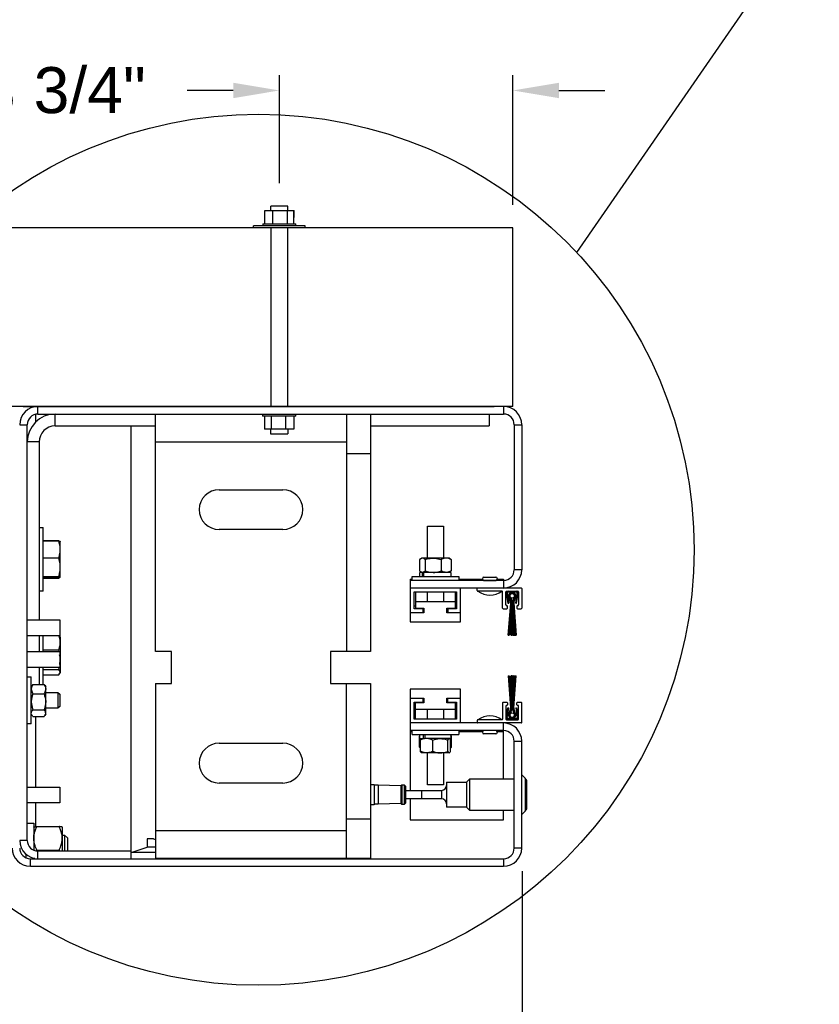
# Model space of a CAD drawing. Header units: inches. Extents: x 170 to 312, y 215 to 248.
# Tile 63 of 256: x 175.27 to 176.89, y 236.33 to 238.33. Entities that reach past the tile are written whole.
import ezdxf

# ---------------------------------------------------------------- set-up
doc = ezdxf.new("R2010")
doc.units = ezdxf.units.IN
doc.header["$LTSCALE"] = 0.25
doc.header["$MEASUREMENT"] = 0
doc.layers.add('ANNOTATIONS', color=1, linetype='Continuous')
doc.layers.add('DETAILS', color=4, linetype='Continuous')
doc.styles.add('ARIAL', font='arial.ttf', dxfattribs={"height": 0.09375})
doc.dimstyles.new('STANDARD$0', dxfattribs={"dimtxt": 0.09375, "dimasz": 0.09375, "dimexe": 0.03125, "dimexo": 0.046875, "dimgap": 0.09, "dimtad": 0, "dimtih": 1, "dimtoh": 1, "dimdec": 4, "dimzin": 0, "dimdsep": 46, "dimtxsty": 'ARIAL', "dimcen": 0.09, "dimadec": 0, "dimazin": 0, "dimtfac": 1, "dimtdec": 4, "dimtofl": 0, "dimtmove": 0, "dimatfit": 1, "dimfxl": 1, "dimtolj": 1, "dimtzin": 0, "dimarcsym": 0})

# ---------------------------------------------------------------- blocks, each defined once
blk = doc.blocks.new('*D220')
at = {"layer": 'ANNOTATIONS', "color": 0, "lineweight": -2, "transparency": 16777216}
for p, q in [((175.7947, 237.9986), (175.7947, 238.2184)), ((176.2698, 237.9542), (176.2698, 238.2184)), ((175.701, 238.1872), (175.6072, 238.1872)), ((176.3636, 238.1872), (176.4573, 238.1872))]:
    blk.add_line(p, q, dxfattribs=at)
at = {"layer": 'ANNOTATIONS', "color": 0, "transparency": 16777216}
for points in [[(175.701, 238.2028), (175.701, 238.1715), (175.7947, 238.1872)], [(176.3636, 238.2028), (176.3636, 238.1715), (176.2698, 238.1872)]]:
    blk.add_solid(points, dxfattribs=at)
at = {"layer": 'defpoints', "color": 0, "transparency": 16777216}
for p in [(176.2698, 238.1872), (175.7947, 237.9518), (176.2698, 237.9073)]:
    blk.add_point(p, dxfattribs=at)
at = {"layer": 'ANNOTATIONS', "color": 0, "transparency": 16777216, "insert": (175.3541, 238.1872), "char_height": 0.09375, "attachment_point": 5, "style": 'ARIAL'}
blk.add_mtext('\\A1;3 3/4"', dxfattribs=at)
blk = doc.blocks.new('*D218')
at = {"layer": 'ANNOTATIONS', "color": 0, "lineweight": -2, "transparency": 16777216}
for p, q in [((175.2418, 237.5438), (174.6064, 237.5438)), ((174.6376, 237.4501), (174.6376, 237.22)), ((174.6376, 236.7014), (174.6376, 236.943)), ((175.2427, 236.6077), (174.6064, 236.6077))]:
    blk.add_line(p, q, dxfattribs=at)
at = {"layer": 'ANNOTATIONS', "color": 0, "transparency": 16777216}
for points in [[(174.622, 237.4501), (174.6532, 237.4501), (174.6376, 237.5438)], [(174.622, 236.7014), (174.6532, 236.7014), (174.6376, 236.6077)]]:
    blk.add_solid(points, dxfattribs=at)
at = {"layer": 'defpoints', "color": 0, "transparency": 16777216}
for p in [(175.2887, 237.5438), (174.6376, 236.6077), (175.2896, 236.6077)]:
    blk.add_point(p, dxfattribs=at)
at = {"layer": 'ANNOTATIONS', "color": 0, "transparency": 16777216, "insert": (174.6376, 237.0815), "char_height": 0.09375, "attachment_point": 5, "style": 'ARIAL'}
blk.add_mtext('\\A1;7 7/32"', dxfattribs=at)
blk = doc.blocks.new('*D219')
at = {"layer": 'ANNOTATIONS', "color": 0, "lineweight": -2, "transparency": 16777216}
for p, q in [((176.289, 236.5979), (176.289, 236.1931)), ((175.2427, 236.5608), (175.2427, 236.1931)), ((175.3365, 236.2243), (175.6052, 236.2243)), ((176.1953, 236.2243), (175.8931, 236.2243))]:
    blk.add_line(p, q, dxfattribs=at)
at = {"layer": 'ANNOTATIONS', "color": 0, "transparency": 16777216}
for points in [[(175.3365, 236.2399), (175.3365, 236.2087), (175.2427, 236.2243)], [(176.1953, 236.2399), (176.1953, 236.2087), (176.289, 236.2243)]]:
    blk.add_solid(points, dxfattribs=at)
at = {"layer": 'defpoints', "color": 0, "transparency": 16777216}
for p in [(176.289, 236.6448), (175.2427, 236.6077), (175.2427, 236.2243)]:
    blk.add_point(p, dxfattribs=at)
at = {"layer": 'ANNOTATIONS', "color": 0, "transparency": 16777216, "insert": (175.7492, 236.2243), "char_height": 0.09375, "attachment_point": 5, "style": 'ARIAL'}
blk.add_mtext('\\A1;8"', dxfattribs=at)

msp = doc.modelspace()

# ---------------------------------------------------------------- linework, layer by layer
at = {"layer": 'DETAILS'}
for p, q in [((176.40029, 237.85703), (176.8938, 238.57197)), ((175.7649, 237.92829), (175.7649, 237.9425)), ((175.7649, 237.9425), (175.8245, 237.9425)), ((175.76497, 237.91578), (175.76497, 237.9425)), ((175.77712, 237.9425), (175.77712, 237.95176)), ((175.81228, 237.95176), (175.77712, 237.95176)), ((175.78161, 237.91578), (175.78161, 237.9425)), ((175.81133, 237.91578), (175.81133, 237.9425)), ((175.81228, 237.9425), (175.81228, 237.95176)), ((175.82443, 237.91578), (175.82443, 237.9425)), ((175.8245, 237.92829), (175.8245, 237.9425)), ((176.26983, 237.90734), (175.22261, 237.90734)), ((175.8472, 237.91156), (175.7422, 237.91156)), ((175.7422, 237.90734), (175.7422, 237.91156)), ((175.76095, 237.91578), (175.76095, 237.91156)), ((175.76095, 237.91578), (175.82845, 237.91578)), ((175.77712, 237.90734), (175.77712, 237.54355)), ((175.81228, 237.54355), (175.81228, 237.90734)), ((175.82845, 237.91156), (175.82845, 237.91578)), ((175.8472, 237.90734), (175.8472, 237.91156)), ((176.26983, 237.54355), (176.26983, 237.90734)), ((176.26983, 237.54355), (175.22261, 237.54355)), ((176.25103, 237.54383), (175.24181, 237.54383)), ((175.27298, 237.54355), (176.23229, 237.54355)), ((175.29855, 237.54383), (175.29855, 237.54354)), ((175.30322, 237.5284), (175.30322, 237.54383)), ((176.26983, 237.54355), (175.48303, 237.54355)), ((176.25103, 237.54383), (176.25103, 237.5284)), ((175.29855, 237.52789), (175.29855, 237.51215)), ((175.30322, 237.5284), (176.25103, 237.5284)), ((175.33829, 237.50409), (175.33829, 237.5284)), ((175.54247, 237.04471), (175.54247, 237.5284)), ((175.76068, 237.5284), (175.76068, 237.52418)), ((175.82818, 237.52418), (175.76068, 237.52418)), ((175.7647, 237.52418), (175.7647, 237.49747)), ((175.7778, 237.52418), (175.7778, 237.49747)), ((175.80752, 237.52418), (175.80752, 237.49747)), ((175.82415, 237.52418), (175.82415, 237.49747)), ((175.82818, 237.52418), (175.82818, 237.5284)), ((175.9315, 237.5284), (175.9315, 237.04471)), ((175.98013, 237.5284), (175.98013, 237.04471)), ((176.22172, 237.5284), (176.22172, 237.50409)), ((175.26613, 237.50675), (175.28156, 237.50675)), ((175.28156, 236.66021), (175.28156, 237.50675)), ((175.33829, 237.50409), (175.54247, 237.50409)), ((175.49306, 236.62313), (175.49306, 237.50409)), ((175.76463, 237.51167), (175.76463, 237.49747)), ((175.82423, 237.51167), (175.82423, 237.49747)), ((175.98013, 237.50409), (176.22172, 237.50409)), ((176.27268, 237.50675), (176.28812, 237.50675)), ((176.27268, 237.50675), (176.27268, 237.21134)), ((176.28812, 237.50675), (176.28812, 237.21134)), ((175.82423, 237.49747), (175.76463, 237.49747)), ((175.77685, 237.49747), (175.77685, 237.4882)), ((175.77685, 237.4882), (175.81201, 237.4882)), ((175.81201, 237.49747), (175.81201, 237.4882)), ((175.30588, 237.47167), (175.28156, 237.47167)), ((175.30588, 237.47167), (175.30588, 237.10952)), ((175.54247, 237.47167), (175.9315, 237.47167)), ((175.98013, 237.44735), (175.9315, 237.44735)), ((175.67215, 237.37441), (175.80183, 237.37441)), ((176.09619, 237.2352), (176.09619, 237.30004)), ((176.09619, 237.30004), (176.12861, 237.30004)), ((176.12861, 237.30004), (176.12861, 237.2352)), ((175.30588, 237.29745), (175.31405, 237.29745)), ((175.31405, 237.16777), (175.31405, 237.29745)), ((175.80183, 237.29336), (175.67215, 237.29336)), ((175.31405, 237.27082), (175.34554, 237.27082)), ((175.31405, 237.2705), (175.34554, 237.2705)), ((175.34874, 237.26915), (175.3488, 237.26905)), ((175.3488, 237.19627), (175.3488, 237.26899)), ((175.31405, 237.23571), (175.34554, 237.23571)), ((176.08007, 237.23196), (176.08007, 237.20914)), ((176.08184, 237.23358), (176.08404, 237.2352)), ((176.14077, 237.2352), (176.08404, 237.2352)), ((176.09171, 237.23196), (176.09171, 237.20914)), ((176.12404, 237.23196), (176.12404, 237.20914)), ((176.14077, 237.2352), (176.14297, 237.23358)), ((176.14474, 237.23196), (176.14474, 237.20914)), ((175.31405, 237.19782), (175.34554, 237.19782)), ((176.06481, 237.18969), (176.06481, 237.19786)), ((176.06481, 237.19786), (176.15999, 237.19786)), ((176.08083, 237.19786), (176.08083, 237.2059)), ((176.08788, 237.2059), (176.08083, 237.2059)), ((176.08404, 237.2059), (176.08184, 237.20752)), ((176.08325, 237.2059), (176.08325, 237.20648)), ((176.0851, 237.2059), (176.0851, 237.19786)), ((176.08792, 237.2059), (176.08792, 237.19786)), ((176.14398, 237.2059), (176.08792, 237.2059)), ((176.14297, 237.20752), (176.14077, 237.2059)), ((176.14156, 237.2059), (176.14156, 237.20648)), ((176.14398, 237.2059), (176.14398, 237.19786)), ((176.15999, 237.19786), (176.15999, 237.18969)), ((176.28812, 237.21134), (176.27268, 237.21134)), ((175.31405, 237.19472), (175.34554, 237.19472)), ((175.31405, 237.1944), (175.34554, 237.1944)), ((175.3488, 237.19617), (175.34874, 237.19607)), ((176.06118, 237.19259), (176.06118, 237.10553)), ((176.06118, 237.19259), (176.06481, 237.19259)), ((176.25103, 237.18969), (176.06118, 237.18969)), ((176.15999, 237.19259), (176.20791, 237.19259)), ((176.21112, 237.1963), (176.23543, 237.1963)), ((176.21112, 237.18969), (176.21112, 237.18982)), ((176.21112, 237.18982), (176.23543, 237.18982)), ((176.23543, 237.18982), (176.23543, 237.18969)), ((176.23864, 237.19259), (176.25103, 237.19259)), ((176.25103, 237.19259), (176.25103, 237.17425)), ((175.31405, 237.16777), (175.30588, 237.16777)), ((176.28682, 237.17425), (176.06118, 237.17425)), ((176.06922, 237.13172), (176.06922, 237.16621)), ((176.06922, 237.16621), (176.15559, 237.16621)), ((176.07188, 237.16621), (176.07188, 237.13315)), ((176.09619, 237.14611), (176.09619, 237.16621)), ((176.12861, 237.16621), (176.12861, 237.14611)), ((176.15293, 237.13315), (176.15293, 237.16621)), ((176.15559, 237.16621), (176.15559, 237.13172)), ((176.16363, 237.10553), (176.16363, 237.17425)), ((176.19734, 237.16907), (176.19734, 237.17296)), ((176.24792, 237.16777), (176.19864, 237.16777)), ((176.24921, 237.13341), (176.24921, 237.16647)), ((176.2557, 237.13989), (176.2557, 237.16647)), ((176.25655, 237.16307), (176.25959, 237.14313)), ((176.25699, 237.16777), (176.28034, 237.16777)), ((176.25848, 237.16336), (176.26151, 237.14342)), ((176.27673, 237.16583), (176.26059, 237.16583)), ((176.27582, 237.14342), (176.27885, 237.16336)), ((176.27774, 237.14313), (176.28078, 237.16307)), ((176.28163, 237.16647), (176.28163, 237.13989)), ((176.28812, 237.17296), (176.28812, 237.13341)), ((176.15293, 237.14611), (176.07188, 237.14611)), ((176.25764, 237.13859), (176.25699, 237.13859)), ((176.25959, 237.14313), (176.26151, 237.14342)), ((176.26074, 237.07829), (176.26558, 237.14345)), ((176.26571, 237.14345), (176.2609, 237.07829)), ((176.26214, 237.07829), (176.26584, 237.14345)), ((176.26597, 237.14345), (176.2623, 237.07829)), ((176.26521, 237.14584), (176.26253, 237.15415)), ((176.26264, 237.15421), (176.26533, 237.14588)), ((176.26545, 237.14592), (176.26276, 237.15426)), ((176.26288, 237.15432), (176.26558, 237.14596)), ((176.2657, 237.146), (176.263, 237.15438)), ((176.26311, 237.15444), (176.26583, 237.14604)), ((176.26595, 237.14608), (176.26323, 237.1545)), ((176.26335, 237.15456), (176.26607, 237.14612)), ((176.2662, 237.14616), (176.26347, 237.15461)), ((176.26352, 237.07829), (176.2661, 237.14345)), ((176.26358, 237.15467), (176.26632, 237.1462)), ((176.26623, 237.14345), (176.26368, 237.07829)), ((176.26644, 237.14624), (176.2637, 237.15473)), ((176.26487, 237.15534), (176.26768, 237.14664)), ((176.26489, 237.07829), (176.26636, 237.14345)), ((176.26649, 237.14345), (176.26505, 237.07829)), ((176.26626, 237.07829), (176.26662, 237.14345)), ((176.26675, 237.14345), (176.26642, 237.07829)), ((176.26688, 237.07829), (176.26688, 237.14345)), ((176.26818, 237.14345), (176.26818, 237.07829)), ((176.26909, 237.07829), (176.26909, 237.14345)), ((176.26959, 237.14664), (176.2724, 237.15534)), ((176.27038, 237.14345), (176.27038, 237.07829)), ((176.27084, 237.07829), (176.27051, 237.14345)), ((176.27064, 237.14345), (176.271, 237.07829)), ((176.27221, 237.07829), (176.27077, 237.14345)), ((176.27356, 237.15473), (176.27082, 237.14624)), ((176.2709, 237.14345), (176.27237, 237.07829)), ((176.27095, 237.1462), (176.27368, 237.15467)), ((176.27359, 237.07829), (176.27103, 237.14345)), ((176.2738, 237.15461), (176.27107, 237.14616)), ((176.27116, 237.14345), (176.27375, 237.07829)), ((176.27119, 237.14612), (176.27392, 237.15456)), ((176.27497, 237.07829), (176.27129, 237.14345)), ((176.27403, 237.1545), (176.27132, 237.14608)), ((176.27142, 237.14345), (176.27513, 237.07829)), ((176.27144, 237.14604), (176.27415, 237.15444)), ((176.27636, 237.07829), (176.27155, 237.14345)), ((176.27427, 237.15438), (176.27156, 237.146)), ((176.27168, 237.14345), (176.27652, 237.07829)), ((176.27169, 237.14596), (176.27439, 237.15432)), ((176.2745, 237.15426), (176.27181, 237.14592)), ((176.27193, 237.14588), (176.27462, 237.15421)), ((176.27474, 237.15415), (176.27206, 237.14584)), ((176.27582, 237.14342), (176.27774, 237.14313)), ((176.28034, 237.13859), (176.27969, 237.13859)), ((176.08906, 237.12368), (176.06118, 237.12368)), ((176.07188, 237.13742), (176.06922, 237.13742)), ((176.08712, 237.13172), (176.06922, 237.13172)), ((176.07188, 237.13315), (176.08906, 237.13315)), ((176.08712, 237.12368), (176.08712, 237.13315)), ((176.08906, 237.12669), (176.08712, 237.12669)), ((176.08906, 237.13315), (176.08906, 237.12368)), ((176.13575, 237.13315), (176.15293, 237.13315)), ((176.13575, 237.12368), (176.13575, 237.13315)), ((176.13769, 237.12669), (176.13575, 237.12669)), ((176.16363, 237.12368), (176.13575, 237.12368)), ((176.13769, 237.13315), (176.13769, 237.12368)), ((176.15559, 237.13172), (176.13769, 237.13172)), ((176.15559, 237.13742), (176.15293, 237.13742)), ((176.25051, 237.13211), (176.25764, 237.13211)), ((176.25894, 237.13341), (176.25894, 237.1373)), ((176.27839, 237.1373), (176.27839, 237.13341)), ((176.27969, 237.13211), (176.28682, 237.13211)), ((175.28156, 237.10952), (175.34796, 237.10952)), ((175.34796, 237.10952), (175.34796, 237.0771)), ((176.06118, 237.10553), (176.16363, 237.10553)), ((176.26074, 237.07829), (176.2609, 237.07829)), ((176.26214, 237.07829), (176.2623, 237.07829)), ((176.26352, 237.07829), (176.26368, 237.07829)), ((176.26489, 237.07829), (176.26505, 237.07829)), ((176.26626, 237.07829), (176.26642, 237.07829)), ((176.26688, 237.07829), (176.26818, 237.07829)), ((176.26909, 237.07829), (176.27038, 237.07829)), ((176.27084, 237.07829), (176.271, 237.07829)), ((176.27221, 237.07829), (176.27237, 237.07829)), ((176.27359, 237.07829), (176.27375, 237.07829)), ((176.27497, 237.07829), (176.27513, 237.07829)), ((176.27636, 237.07829), (176.27652, 237.07829)), ((175.34796, 237.0771), (175.28156, 237.0771)), ((175.30588, 237.0771), (175.30588, 237.04468)), ((175.31405, 237.04468), (175.31405, 237.0771)), ((175.34672, 237.0771), (175.3478, 237.07569)), ((175.34811, 237.07573), (175.3488, 237.07453)), ((175.3488, 237.07453), (175.3488, 237.00165)), ((175.28156, 237.04468), (175.34796, 237.04468)), ((175.31405, 237.04863), (175.34554, 237.04863)), ((175.34622, 237.04468), (175.34554, 237.04863)), ((175.34796, 237.04468), (175.34796, 237.01226)), ((175.57489, 237.04471), (175.54247, 237.04471)), ((175.57489, 236.97987), (175.57489, 237.04471)), ((175.89908, 237.04471), (175.89908, 236.97987)), ((175.98013, 237.04471), (175.89908, 237.04471)), ((175.34796, 237.0186), (175.3488, 237.02835)), ((175.34796, 237.01226), (175.28156, 237.01226)), ((175.30588, 237.01226), (175.30588, 236.97806)), ((175.31405, 236.97806), (175.31405, 237.01226)), ((175.31405, 237.00808), (175.34554, 237.00808)), ((175.31405, 236.99755), (175.34554, 236.99755)), ((175.34554, 237.00808), (175.34654, 237.01226)), ((175.3488, 237.00165), (175.34811, 237.00046)), ((175.28156, 236.9931), (175.28973, 236.9931)), ((175.28973, 236.89791), (175.28973, 236.9931)), ((175.292, 236.9764), (175.29297, 236.97806)), ((175.29297, 236.97806), (175.3158, 236.97806)), ((175.31677, 236.9764), (175.3158, 236.97806)), ((175.54247, 236.97987), (175.54247, 236.62326)), ((175.54247, 236.97987), (175.57489, 236.97987)), ((175.89908, 236.97987), (175.98013, 236.97987)), ((175.9315, 236.62326), (175.9315, 236.97987)), ((175.98013, 236.97987), (175.98013, 236.62326)), ((176.26074, 236.99543), (176.2609, 236.99543)), ((176.26074, 236.99543), (176.26558, 236.93027)), ((176.26571, 236.93027), (176.2609, 236.99543)), ((176.26214, 236.99543), (176.2623, 236.99543)), ((176.26214, 236.99543), (176.26584, 236.93027)), ((176.26597, 236.93027), (176.2623, 236.99543)), ((176.26352, 236.99543), (176.26368, 236.99543)), ((176.26352, 236.99543), (176.2661, 236.93027)), ((176.26623, 236.93027), (176.26368, 236.99543)), ((176.26489, 236.99543), (176.26505, 236.99543)), ((176.26489, 236.99543), (176.26636, 236.93027)), ((176.26649, 236.93027), (176.26505, 236.99543)), ((176.26626, 236.99543), (176.26642, 236.99543)), ((176.26626, 236.99543), (176.26662, 236.93027)), ((176.26675, 236.93027), (176.26642, 236.99543)), ((176.26818, 236.99543), (176.26688, 236.99543)), ((176.26688, 236.99543), (176.26688, 236.93027)), ((176.26818, 236.93027), (176.26818, 236.99543)), ((176.26909, 236.99543), (176.26909, 236.93027)), ((176.27038, 236.99543), (176.26909, 236.99543)), ((176.27038, 236.93027), (176.27038, 236.99543)), ((176.27084, 236.99543), (176.27051, 236.93027)), ((176.27064, 236.93027), (176.271, 236.99543)), ((176.27221, 236.99543), (176.27077, 236.93027)), ((176.27084, 236.99543), (176.271, 236.99543)), ((176.2709, 236.93027), (176.27237, 236.99543)), ((176.27359, 236.99543), (176.27103, 236.93027)), ((176.27116, 236.93027), (176.27375, 236.99543)), ((176.27497, 236.99543), (176.27129, 236.93027)), ((176.27142, 236.93027), (176.27513, 236.99543)), ((176.27636, 236.99543), (176.27155, 236.93027)), ((176.27168, 236.93027), (176.27652, 236.99543)), ((176.27221, 236.99543), (176.27237, 236.99543)), ((176.27359, 236.99543), (176.27375, 236.99543)), ((176.27497, 236.99543), (176.27513, 236.99543)), ((176.27636, 236.99543), (176.27652, 236.99543)), ((175.28973, 236.97387), (175.29167, 236.97649)), ((175.29297, 236.95869), (175.3158, 236.95869)), ((175.3171, 236.97649), (175.31904, 236.97387)), ((175.31904, 236.91714), (175.31904, 236.97387)), ((175.31904, 236.96171), (175.34397, 236.96171)), ((175.34397, 236.96171), (175.34783, 236.95786)), ((175.34397, 236.96171), (175.34397, 236.92929)), ((175.34783, 236.95786), (175.34783, 236.93315)), ((176.16363, 236.9682), (176.06118, 236.9682)), ((176.06118, 236.9682), (176.06118, 236.76201)), ((176.16363, 236.89947), (176.16363, 236.9682)), ((176.06118, 236.95004), (176.08906, 236.95004)), ((176.06922, 236.942), (176.08712, 236.942)), ((176.06922, 236.90751), (176.06922, 236.942)), ((176.08906, 236.94058), (176.07188, 236.94058)), ((176.07188, 236.90751), (176.07188, 236.94058)), ((176.08712, 236.94058), (176.08712, 236.95004)), ((176.08712, 236.94704), (176.08906, 236.94704)), ((176.08906, 236.95004), (176.08906, 236.94058)), ((176.13575, 236.94058), (176.13575, 236.95004)), ((176.13575, 236.95004), (176.16363, 236.95004)), ((176.13575, 236.94704), (176.13769, 236.94704)), ((176.15293, 236.94058), (176.13575, 236.94058)), ((176.13769, 236.94058), (176.13769, 236.95004)), ((176.13769, 236.942), (176.15559, 236.942)), ((176.15293, 236.90751), (176.15293, 236.94058)), ((176.15559, 236.942), (176.15559, 236.90751)), ((176.24921, 236.94032), (176.24921, 236.90725)), ((176.25051, 236.94161), (176.25764, 236.94161)), ((176.25894, 236.94032), (176.25894, 236.93643)), ((176.27839, 236.93643), (176.27839, 236.94032)), ((176.27969, 236.94161), (176.28682, 236.94161)), ((176.28812, 236.90077), (176.28812, 236.94032)), ((175.29167, 236.91451), (175.28973, 236.91714)), ((175.29297, 236.92613), (175.3158, 236.92613)), ((175.31904, 236.91714), (175.3171, 236.91451)), ((175.34397, 236.92929), (175.31904, 236.92929)), ((175.34783, 236.93315), (175.34397, 236.92929)), ((176.06922, 236.9363), (176.07188, 236.9363)), ((176.07188, 236.92761), (176.15293, 236.92761)), ((176.09619, 236.90751), (176.09619, 236.92761)), ((176.12861, 236.92761), (176.12861, 236.90751)), ((176.15293, 236.9363), (176.15559, 236.9363)), ((176.2557, 236.93383), (176.2557, 236.90725)), ((176.25655, 236.91065), (176.25959, 236.93059)), ((176.25764, 236.93513), (176.25699, 236.93513)), ((176.25848, 236.91036), (176.26151, 236.9303)), ((176.25959, 236.93059), (176.26151, 236.9303)), ((176.26521, 236.92788), (176.26253, 236.91957)), ((176.26264, 236.91952), (176.26533, 236.92784)), ((176.26545, 236.9278), (176.26276, 236.91946)), ((176.26288, 236.9194), (176.26558, 236.92776)), ((176.2657, 236.92772), (176.263, 236.91934)), ((176.26311, 236.91928), (176.26583, 236.92768)), ((176.26595, 236.92764), (176.26323, 236.91923)), ((176.26335, 236.91917), (176.26607, 236.9276)), ((176.2662, 236.92756), (176.26347, 236.91911)), ((176.26358, 236.91905), (176.26632, 236.92752)), ((176.26644, 236.92748), (176.2637, 236.91899)), ((176.26487, 236.91839), (176.26768, 236.92708)), ((176.26959, 236.92708), (176.2724, 236.91839)), ((176.27356, 236.91899), (176.27082, 236.92748)), ((176.27095, 236.92752), (176.27368, 236.91905)), ((176.2738, 236.91911), (176.27107, 236.92756)), ((176.27119, 236.9276), (176.27392, 236.91917)), ((176.27403, 236.91923), (176.27132, 236.92764)), ((176.27144, 236.92768), (176.27415, 236.91928)), ((176.27427, 236.91934), (176.27156, 236.92772)), ((176.27169, 236.92776), (176.27439, 236.9194)), ((176.2745, 236.91946), (176.27181, 236.9278)), ((176.27193, 236.92784), (176.27462, 236.91952)), ((176.27474, 236.91957), (176.27206, 236.92788)), ((176.27582, 236.9303), (176.27774, 236.93059)), ((176.27582, 236.9303), (176.27885, 236.91036)), ((176.27774, 236.93059), (176.28078, 236.91065)), ((176.28034, 236.93513), (176.27969, 236.93513)), ((176.28163, 236.90725), (176.28163, 236.93383)), ((175.28973, 236.89791), (175.28156, 236.89791)), ((175.29297, 236.91294), (175.3158, 236.91294)), ((175.29855, 236.91294), (175.29855, 236.76901)), ((176.28682, 236.89947), (176.06118, 236.89947)), ((176.15559, 236.90751), (176.06922, 236.90751)), ((176.19734, 236.90466), (176.19734, 236.90077)), ((176.24792, 236.90595), (176.19864, 236.90595)), ((176.25103, 236.786), (176.25103, 236.89947)), ((176.25699, 236.90595), (176.28034, 236.90595)), ((176.27673, 236.9079), (176.26059, 236.9079)), ((176.25103, 236.88404), (176.06118, 236.88404)), ((176.06481, 236.88114), (176.06118, 236.88114)), ((176.06481, 236.87587), (176.06481, 236.88404)), ((176.15999, 236.88404), (176.15999, 236.87587)), ((176.20791, 236.88114), (176.15999, 236.88114)), ((176.21112, 236.88391), (176.21112, 236.88404)), ((176.23543, 236.88391), (176.21112, 236.88391)), ((176.23543, 236.87742), (176.21112, 236.87742)), ((176.23543, 236.88404), (176.23543, 236.88391)), ((176.25103, 236.88114), (176.23864, 236.88114)), ((175.67215, 236.8583), (175.80183, 236.8583)), ((176.06481, 236.87587), (176.15999, 236.87587)), ((176.07986, 236.87275), (176.08145, 236.8736)), ((176.07986, 236.84993), (176.07986, 236.87275)), ((176.08083, 236.86783), (176.08083, 236.87587)), ((176.08083, 236.86783), (176.09041, 236.86783)), ((176.0817, 236.84176), (176.0817, 236.86459)), ((176.08338, 236.86734), (176.08404, 236.86783)), ((176.08831, 236.86783), (176.08831, 236.87587)), ((176.14398, 236.86783), (176.09076, 236.86783)), ((176.0918, 236.86783), (176.0918, 236.87587)), ((176.10695, 236.84176), (176.10695, 236.86459)), ((176.13765, 236.84176), (176.13765, 236.86459)), ((176.14077, 236.86783), (176.14143, 236.86734)), ((176.1431, 236.84176), (176.1431, 236.86459)), ((176.14495, 236.87275), (176.14336, 236.8736)), ((176.14398, 236.87587), (176.14398, 236.86783)), ((176.14398, 236.87333), (176.14495, 236.87275)), ((176.14495, 236.84993), (176.14495, 236.87275)), ((176.27268, 236.86238), (176.28812, 236.86238)), ((176.27268, 236.64478), (176.27268, 236.86238)), ((176.28812, 236.64478), (176.28812, 236.86238)), ((176.07986, 236.84993), (176.08145, 236.84909)), ((176.0817, 236.84841), (176.08122, 236.84877)), ((176.08404, 236.83852), (176.08338, 236.83901)), ((176.14077, 236.83852), (176.08404, 236.83852)), ((176.09619, 236.77368), (176.09619, 236.83852)), ((176.12861, 236.83852), (176.12861, 236.77368)), ((176.14037, 236.83852), (176.14117, 236.83936)), ((176.14143, 236.83901), (176.14077, 236.83852)), ((176.14359, 236.84877), (176.1431, 236.84841)), ((176.14495, 236.84993), (176.14336, 236.84909)), ((175.80183, 236.77725), (175.67215, 236.77725)), ((176.13495, 236.77911), (176.1758, 236.77911)), ((176.13495, 236.77911), (176.13495, 236.72805)), ((176.1758, 236.77911), (176.18269, 236.786)), ((176.1758, 236.77911), (176.1758, 236.72805)), ((176.18269, 236.786), (176.27268, 236.786)), ((176.18269, 236.72116), (176.18269, 236.786)), ((176.28812, 236.79417), (176.29534, 236.78695)), ((176.29534, 236.78695), (176.29534, 236.72021)), ((176.29833, 236.72743), (176.29833, 236.77973)), ((175.28156, 236.76901), (175.34796, 236.76901)), ((175.34796, 236.76901), (175.34796, 236.73659)), ((175.98013, 236.77452), (175.98768, 236.77452)), ((175.98768, 236.77452), (175.98768, 236.73264)), ((175.98768, 236.77323), (175.99572, 236.77323)), ((175.99572, 236.77323), (176.04225, 236.77191)), ((175.99572, 236.77323), (175.99572, 236.73394)), ((176.04225, 236.77191), (176.04383, 236.77349)), ((176.04225, 236.77191), (176.04225, 236.73525)), ((176.04383, 236.77349), (176.04889, 236.77349)), ((176.04383, 236.77349), (176.04383, 236.73368)), ((176.04889, 236.77349), (176.05148, 236.77089)), ((176.04889, 236.77349), (176.04889, 236.73368)), ((176.05148, 236.77089), (176.05148, 236.73627)), ((176.05148, 236.76201), (176.0839, 236.76201)), ((176.08342, 236.76233), (176.08342, 236.76201)), ((176.0839, 236.76226), (176.12474, 236.76226)), ((176.0839, 236.76226), (176.0839, 236.7449)), ((176.12861, 236.77368), (176.09619, 236.77368)), ((176.12474, 236.76226), (176.12474, 236.7449)), ((175.34796, 236.73659), (175.28156, 236.73659)), ((175.29855, 236.73659), (175.29855, 236.68825)), ((176.0839, 236.74515), (176.05148, 236.74515)), ((176.06118, 236.74515), (176.06118, 236.70249)), ((176.12474, 236.7449), (176.0839, 236.7449)), ((175.98768, 236.73264), (175.98013, 236.73264)), ((175.99572, 236.73394), (175.98768, 236.73394)), ((176.04225, 236.73525), (175.99572, 236.73394)), ((176.04383, 236.73368), (176.04225, 236.73525)), ((176.04889, 236.73368), (176.04383, 236.73368)), ((176.05148, 236.73627), (176.04889, 236.73368)), ((176.1758, 236.72805), (176.13495, 236.72805)), ((176.18269, 236.72116), (176.1758, 236.72805)), ((176.27268, 236.72116), (176.18269, 236.72116)), ((176.25103, 236.70249), (176.25103, 236.72116)), ((176.29534, 236.72021), (176.28812, 236.71299)), ((175.9315, 236.7043), (175.98013, 236.7043)), ((176.06118, 236.70249), (176.25103, 236.70249)), ((175.28156, 236.69528), (175.29466, 236.69528)), ((175.29466, 236.69528), (175.29466, 236.64032)), ((175.30114, 236.6885), (175.34627, 236.6885)), ((175.35275, 236.68753), (175.35275, 236.63856)), ((175.9315, 236.67999), (175.54247, 236.67999)), ((175.28156, 236.66021), (175.26613, 236.66021)), ((175.35275, 236.67135), (175.35745, 236.67135)), ((175.35745, 236.67135), (175.36339, 236.66541)), ((175.35745, 236.67135), (175.35745, 236.63856)), ((175.36339, 236.66541), (175.36339, 236.63856)), ((175.52548, 236.66333), (175.52548, 236.64647)), ((175.53845, 236.66333), (175.52548, 236.66333)), ((175.53845, 236.66333), (175.54247, 236.66212)), ((175.30114, 236.64086), (175.30046, 236.63912)), ((175.30114, 236.64086), (175.34627, 236.64086)), ((175.30322, 236.62313), (175.30322, 236.63856)), ((175.49306, 236.63856), (175.30322, 236.63856)), ((175.34627, 236.64086), (175.34717, 236.63856)), ((175.49306, 236.63609), (175.52548, 236.64647)), ((175.54247, 236.64647), (175.52548, 236.64647)), ((176.28812, 236.64478), (176.27268, 236.64478)), ((175.27845, 236.63261), (175.27845, 236.62524)), ((175.28779, 236.60769), (175.28779, 236.62313)), ((175.28779, 236.62313), (176.25103, 236.62313)), ((175.29466, 236.62413), (175.29466, 236.62313)), ((175.29588, 236.62462), (175.29566, 236.62313)), ((175.54247, 236.63609), (175.49306, 236.63609)), ((175.98013, 236.62326), (175.54247, 236.62326)), ((175.5911, 236.62313), (175.5911, 236.62326)), ((175.62352, 236.62326), (175.62352, 236.62313)), ((175.63973, 236.62313), (175.63973, 236.62326)), ((175.67215, 236.62326), (175.67215, 236.62313)), ((175.85046, 236.62313), (175.85046, 236.62326)), ((175.88287, 236.62326), (175.88287, 236.62313)), ((176.25103, 236.62313), (176.25103, 236.60769)), ((175.28779, 236.60769), (176.25103, 236.60769))]:
    msp.add_line(p, q, dxfattribs=at)
for centre, radius in [((175.75216, 237.25204), 0.88662), ((176.26863, 237.15829), 0.00472), ((176.26863, 236.91543), 0.00472)]:
    msp.add_circle(centre, radius, dxfattribs=at)
for centre, radius, start, end in [((175.30322, 237.50675), 0.03709, 90, 180), ((176.25103, 237.50675), 0.03709, 0, 90), ((175.33829, 237.47167), 0.05673, 90, 180), ((175.30322, 237.50675), 0.02166, 90, 180), ((176.25103, 237.50675), 0.02166, 0, 90), ((175.33829, 237.47167), 0.03242, 90, 180), ((175.67215, 237.33389), 0.04052, 90, 270), ((175.80183, 237.33389), 0.04052, 270, 90), ((176.25103, 237.21134), 0.03709, 270, 0), ((176.25103, 237.21134), 0.02166, 270, 0), ((176.21112, 237.19306), 0.00324, 90, 270), ((176.23543, 237.19306), 0.00324, 270, 90), ((176.19864, 237.17296), 0.0013, 90, 180), ((176.19864, 237.16907), 0.0013, 180, 270), ((176.22328, 237.20187), 0.04188, 234.51066, 305.48934), ((176.24792, 237.16647), 0.0013, 0, 90), ((176.25699, 237.16647), 0.0013, 90, 180), ((176.26059, 237.16368), 0.00409, 90, 188.65121), ((176.26059, 237.16368), 0.00214, 90, 188.65121), ((176.26863, 237.15829), 0.00738, 325.87014, 214.12986), ((176.26863, 237.15829), 0.00725, 325.72454, 214.27546), ((176.26863, 237.15829), 0.00712, 325.57496, 214.42504), ((176.26863, 237.15829), 0.00699, 325.4212, 214.5788), ((176.26863, 237.15829), 0.00686, 325.26307, 214.73693), ((176.26863, 237.15829), 0.00673, 325.10036, 214.89964), ((176.26863, 237.15829), 0.0066, 324.93284, 215.06716), ((176.26863, 237.15829), 0.00647, 324.76027, 215.23973), ((176.26863, 237.15829), 0.00634, 324.58238, 215.41762), ((176.26863, 237.15829), 0.00621, 324.39891, 215.60109), ((176.26863, 237.15829), 0.00608, 324.20956, 215.79044), ((176.26863, 237.15829), 0.00478, 321.90656, 218.09344), ((176.27673, 237.16368), 0.00409, 351.34879, 90), ((176.27673, 237.16368), 0.00214, 351.34879, 90), ((176.28034, 237.16647), 0.0013, 0, 90), ((176.28682, 237.17296), 0.0013, 0, 90), ((176.25699, 237.13989), 0.0013, 180, 270), ((176.25764, 237.1373), 0.0013, 0, 90), ((176.2578, 237.14345), 0.00778, 0, 17.89522), ((176.2578, 237.14345), 0.00791, 0, 17.89522), ((176.2578, 237.14345), 0.00804, 0, 17.89522), ((176.2578, 237.14345), 0.00817, 0, 17.89522), ((176.2578, 237.14345), 0.0083, 0, 17.89522), ((176.2578, 237.14345), 0.00843, 0, 17.89522), ((176.2578, 237.14345), 0.00856, 0, 17.89522), ((176.2578, 237.14345), 0.00869, 0, 17.89522), ((176.2578, 237.14345), 0.00882, 0, 17.89522), ((176.2578, 237.14345), 0.00895, 0, 17.89522), ((176.2578, 237.14345), 0.00908, 0, 17.89522), ((176.2578, 237.14345), 0.01037, 0, 17.89522), ((176.27946, 237.14345), 0.01037, 162.10478, 180), ((176.27946, 237.14345), 0.00908, 162.10478, 180), ((176.27946, 237.14345), 0.00895, 162.10478, 180), ((176.27946, 237.14345), 0.00882, 162.10478, 180), ((176.27946, 237.14345), 0.00869, 162.10478, 180), ((176.27946, 237.14345), 0.00856, 162.10478, 180), ((176.27946, 237.14345), 0.00843, 162.10478, 180), ((176.27946, 237.14345), 0.0083, 162.10478, 180), ((176.27946, 237.14345), 0.00817, 162.10478, 180), ((176.27946, 237.14345), 0.00804, 162.10478, 180), ((176.27946, 237.14345), 0.00791, 162.10478, 180), ((176.27946, 237.14345), 0.00778, 162.10478, 180), ((176.27969, 237.1373), 0.0013, 90, 180), ((176.28034, 237.13989), 0.0013, 270, 0), ((176.25051, 237.13341), 0.0013, 180, 270), ((176.25764, 237.13341), 0.0013, 270, 0), ((176.27969, 237.13341), 0.0013, 180, 270), ((176.28682, 237.13341), 0.0013, 270, 0), ((176.25051, 236.94032), 0.0013, 90, 180), ((176.25764, 236.94032), 0.0013, 0, 90), ((176.27969, 236.94032), 0.0013, 90, 180), ((176.28682, 236.94032), 0.0013, 0, 90), ((176.25699, 236.93383), 0.0013, 90, 180), ((176.25764, 236.93643), 0.0013, 270, 0), ((176.26863, 236.91543), 0.00738, 145.87014, 34.12986), ((176.26863, 236.91543), 0.00725, 145.72454, 34.27546), ((176.26863, 236.91543), 0.00712, 145.57496, 34.42504), ((176.26863, 236.91543), 0.00699, 145.4212, 34.5788), ((176.26863, 236.91543), 0.00686, 145.26307, 34.73693), ((176.26863, 236.91543), 0.00673, 145.10036, 34.89964), ((176.26863, 236.91543), 0.0066, 144.93284, 35.06716), ((176.26863, 236.91543), 0.00647, 144.76027, 35.23973), ((176.26863, 236.91543), 0.00634, 144.58238, 35.41762), ((176.26863, 236.91543), 0.00621, 144.39891, 35.60109), ((176.26863, 236.91543), 0.00608, 144.20956, 35.79044), ((176.26863, 236.91543), 0.00478, 141.90656, 38.09344), ((176.2578, 236.93027), 0.00778, 342.10478, 0), ((176.2578, 236.93027), 0.00791, 342.10478, 0), ((176.2578, 236.93027), 0.00804, 342.10478, 0), ((176.2578, 236.93027), 0.00817, 342.10478, 0), ((176.2578, 236.93027), 0.0083, 342.10478, 0), ((176.2578, 236.93027), 0.00843, 342.10478, 0), ((176.2578, 236.93027), 0.00856, 342.10478, 0), ((176.2578, 236.93027), 0.00869, 342.10478, 0), ((176.2578, 236.93027), 0.00882, 342.10478, 0), ((176.2578, 236.93027), 0.00895, 342.10478, 0), ((176.2578, 236.93027), 0.00908, 342.10478, 0), ((176.2578, 236.93027), 0.01037, 342.10478, 0), ((176.27946, 236.93027), 0.01037, 180, 197.89522), ((176.27946, 236.93027), 0.00908, 180, 197.89522), ((176.27946, 236.93027), 0.00895, 180, 197.89522), ((176.27946, 236.93027), 0.00882, 180, 197.89522), ((176.27946, 236.93027), 0.00869, 180, 197.89522), ((176.27946, 236.93027), 0.00856, 180, 197.89522), ((176.27946, 236.93027), 0.00843, 180, 197.89522), ((176.27946, 236.93027), 0.0083, 180, 197.89522), ((176.27946, 236.93027), 0.00817, 180, 197.89522), ((176.27946, 236.93027), 0.00804, 180, 197.89522), ((176.27946, 236.93027), 0.00791, 180, 197.89522), ((176.27946, 236.93027), 0.00778, 180, 197.89522), ((176.27969, 236.93643), 0.0013, 180, 270), ((176.28034, 236.93383), 0.0013, 0, 90), ((176.19864, 236.90466), 0.0013, 90, 180), ((176.19864, 236.90077), 0.0013, 180, 270), ((176.22328, 236.87185), 0.04188, 54.51066, 125.48934), ((176.24792, 236.90725), 0.0013, 270, 0), ((176.25103, 236.86238), 0.03709, 0, 90), ((176.25699, 236.90725), 0.0013, 180, 270), ((176.26059, 236.91004), 0.00409, 171.34879, 270), ((176.26059, 236.91004), 0.00214, 171.34879, 270), ((176.27673, 236.91004), 0.00409, 270, 8.65121), ((176.27673, 236.91004), 0.00214, 270, 8.65121), ((176.28034, 236.90725), 0.0013, 270, 0), ((176.28682, 236.90077), 0.0013, 270, 0), ((176.21112, 236.88067), 0.00324, 90, 270), ((176.23543, 236.88067), 0.00324, 270, 90), ((176.25103, 236.86238), 0.02166, 0, 90), ((175.67215, 236.81777), 0.04052, 90, 270), ((175.80183, 236.81777), 0.04052, 270, 90), ((176.28812, 236.77973), 0.01021, 0, 45), ((176.12474, 236.77247), 0.01021, 270, 0), ((176.12474, 236.73469), 0.01021, 0, 90), ((176.28812, 236.72743), 0.01021, 315, 0), ((175.30322, 236.66021), 0.03709, 180, 270), ((175.30322, 236.66021), 0.02166, 180, 270), ((175.28779, 236.64478), 0.03709, 180, 270), ((175.28779, 236.64478), 0.02166, 180, 270), ((176.25103, 236.64478), 0.02166, 270, 0), ((176.25103, 236.64478), 0.03709, 270, 0)]:
    msp.add_arc(centre, radius, start, end, dxfattribs=at)
for points, knots in [([(175.3488, 237.25311), (175.3488, 237.25352), (175.34875, 237.25939), (175.34709, 237.26515), (175.34554, 237.2705)], [0, 0, 0, 0, 0.070219, 1, 1, 1, 1]), ([(175.34554, 237.2705), (175.34687, 237.27011), (175.3486, 237.2696), (175.34876, 237.26907), (175.3488, 237.26895)], [0, 0, 0, 0, 0.7633728, 1, 1, 1, 1]), ([(175.34554, 237.23571), (175.34645, 237.23854), (175.34829, 237.24424), (175.34863, 237.25013), (175.3488, 237.25311)], [0, 0, 0, 0, 0.495458, 1, 1, 1, 1]), ([(175.3488, 237.21677), (175.3488, 237.21722), (175.34875, 237.22362), (175.34709, 237.22988), (175.34554, 237.23571)], [0, 0, 0, 0, 0.070219, 1, 1, 1, 1]), ([(176.08589, 237.2352), (176.08416, 237.23469), (176.08217, 237.23411), (176.08031, 237.2322), (176.08007, 237.23196)], [0, 0, 0, 0, 0.8722285, 1, 1, 1, 1]), ([(176.09171, 237.23196), (176.08992, 237.2335), (176.088, 237.23515), (176.08602, 237.2352), (176.08589, 237.2352)], [0, 0, 0, 0, 0.9320645, 1, 1, 1, 1]), ([(176.09171, 237.23196), (176.09307, 237.23245), (176.09827, 237.23433), (176.1038, 237.23483), (176.10788, 237.2352)], [0, 0, 0, 0, 0.2620915, 1, 1, 1, 1]), ([(176.10788, 237.2352), (176.10892, 237.23518), (176.11444, 237.23505), (176.11975, 237.23334), (176.12404, 237.23196)], [0, 0, 0, 0, 0.18966375, 1, 1, 1, 1]), ([(176.13439, 237.2352), (176.13131, 237.23469), (176.12778, 237.23411), (176.12447, 237.2322), (176.12404, 237.23196)], [0, 0, 0, 0, 0.8722285, 1, 1, 1, 1]), ([(176.14474, 237.23196), (176.14156, 237.2335), (176.13815, 237.23515), (176.13463, 237.2352), (176.13439, 237.2352)], [0, 0, 0, 0, 0.9320645, 1, 1, 1, 1]), ([(176.14276, 237.2333), (176.14319, 237.23315), (176.14387, 237.23291), (176.1445, 237.23222), (176.14474, 237.23196)], [0, 0, 0, 0, 0.6277709, 1, 1, 1, 1]), ([(175.34554, 237.19782), (175.34645, 237.2009), (175.34829, 237.20711), (175.34863, 237.21353), (175.3488, 237.21677)], [0, 0, 0, 0, 0.495458, 1, 1, 1, 1]), ([(175.3488, 237.19627), (175.34876, 237.19639), (175.3486, 237.19692), (175.34687, 237.19743), (175.34554, 237.19782)], [0, 0, 0, 0, 0.2366272, 1, 1, 1, 1]), ([(176.08589, 237.2059), (176.08416, 237.2064), (176.08217, 237.20699), (176.08031, 237.20889), (176.08007, 237.20914)], [0, 0, 0, 0, 0.87222847, 1, 1, 1, 1]), ([(176.09171, 237.20914), (176.08992, 237.2076), (176.088, 237.20594), (176.08602, 237.2059), (176.08589, 237.2059)], [0, 0, 0, 0, 0.9320645, 1, 1, 1, 1]), ([(176.09171, 237.20914), (176.09307, 237.20865), (176.09827, 237.20677), (176.1038, 237.20627), (176.10788, 237.2059)], [0, 0, 0, 0, 0.26209151, 1, 1, 1, 1]), ([(176.10788, 237.2059), (176.10892, 237.20592), (176.11444, 237.20605), (176.11975, 237.20776), (176.12404, 237.20914)], [0, 0, 0, 0, 0.1896638, 1, 1, 1, 1]), ([(176.13439, 237.2059), (176.13131, 237.2064), (176.12778, 237.20699), (176.12447, 237.20889), (176.12404, 237.20914)], [0, 0, 0, 0, 0.87222847, 1, 1, 1, 1]), ([(176.14474, 237.20914), (176.14156, 237.2076), (176.13815, 237.20594), (176.13463, 237.2059), (176.13439, 237.2059)], [0, 0, 0, 0, 0.9320645, 1, 1, 1, 1]), ([(176.14276, 237.2078), (176.14319, 237.20795), (176.14387, 237.20819), (176.1445, 237.20888), (176.14474, 237.20914)], [0, 0, 0, 0, 0.6277709, 1, 1, 1, 1]), ([(175.34554, 237.19472), (175.34596, 237.19483), (175.34788, 237.19533), (175.34839, 237.19586), (175.3488, 237.19627)], [0, 0, 0, 0, 0.2170785, 1, 1, 1, 1]), ([(175.34554, 237.04863), (175.34645, 237.05106), (175.34829, 237.05598), (175.34863, 237.06107), (175.3488, 237.06363)], [0, 0, 0, 0, 0.495458, 1, 1, 1, 1]), ([(175.3488, 237.06363), (175.3488, 237.06399), (175.34876, 237.06853), (175.34727, 237.07299), (175.3459, 237.0771)], [0, 0, 0, 0, 0.0782614, 1, 1, 1, 1]), ([(175.3488, 237.02835), (175.3488, 237.02883), (175.3488, 237.03214), (175.34801, 237.03538), (175.34734, 237.03816)], [0, 0, 0, 0, 0.1453502, 1, 1, 1, 1]), ([(175.3488, 237.00281), (175.34876, 237.00324), (175.3486, 237.00502), (175.34687, 237.00675), (175.34554, 237.00808)], [0, 0, 0, 0, 0.2366272, 1, 1, 1, 1]), ([(175.34554, 236.99755), (175.34596, 236.99792), (175.34788, 236.99964), (175.34839, 237.00142), (175.3488, 237.00281)], [0, 0, 0, 0, 0.2170785, 1, 1, 1, 1]), ([(175.29297, 236.97806), (175.29143, 236.97509), (175.28978, 236.9719), (175.28973, 236.9686), (175.28973, 236.96838)], [0, 0, 0, 0, 0.9320645, 1, 1, 1, 1]), ([(175.3158, 236.97806), (175.31734, 236.97509), (175.31899, 236.9719), (175.31903, 236.9686), (175.31904, 236.96838)], [0, 0, 0, 0, 0.9320645, 1, 1, 1, 1]), ([(175.28973, 236.96838), (175.29024, 236.96549), (175.29082, 236.96219), (175.29273, 236.95909), (175.29297, 236.95869)], [0, 0, 0, 0, 0.8722285, 1, 1, 1, 1]), ([(175.29297, 236.95869), (175.29143, 236.95369), (175.28978, 236.94833), (175.28973, 236.94279), (175.28973, 236.94241)], [0, 0, 0, 0, 0.9320645, 1, 1, 1, 1]), ([(175.31904, 236.96838), (175.31853, 236.96549), (175.31795, 236.96219), (175.31604, 236.95909), (175.3158, 236.95869)], [0, 0, 0, 0, 0.8722285, 1, 1, 1, 1]), ([(175.3158, 236.95869), (175.31734, 236.95369), (175.31899, 236.94833), (175.31903, 236.94279), (175.31904, 236.94241)], [0, 0, 0, 0, 0.9320645, 1, 1, 1, 1]), ([(175.28973, 236.94241), (175.29024, 236.93757), (175.29082, 236.93201), (175.29273, 236.9268), (175.29297, 236.92613)], [0, 0, 0, 0, 0.87222847, 1, 1, 1, 1]), ([(175.31904, 236.94241), (175.31853, 236.93757), (175.31795, 236.93201), (175.31604, 236.9268), (175.3158, 236.92613)], [0, 0, 0, 0, 0.8722285, 1, 1, 1, 1]), ([(175.28973, 236.91954), (175.28976, 236.91996), (175.28989, 236.92222), (175.29159, 236.92438), (175.29297, 236.92613)], [0, 0, 0, 0, 0.1896638, 1, 1, 1, 1]), ([(175.29297, 236.91294), (175.29248, 236.9135), (175.2906, 236.91562), (175.2901, 236.91787), (175.28973, 236.91954)], [0, 0, 0, 0, 0.2620915, 1, 1, 1, 1]), ([(175.31904, 236.91954), (175.31901, 236.91996), (175.31888, 236.92222), (175.31718, 236.92438), (175.3158, 236.92613)], [0, 0, 0, 0, 0.1896638, 1, 1, 1, 1]), ([(175.3158, 236.91294), (175.31629, 236.9135), (175.31817, 236.91562), (175.31867, 236.91787), (175.31904, 236.91954)], [0, 0, 0, 0, 0.2620915, 1, 1, 1, 1]), ([(176.09433, 236.86783), (176.09351, 236.8678), (176.0892, 236.86767), (176.08506, 236.86597), (176.0817, 236.86459)], [0, 0, 0, 0, 0.1896638, 1, 1, 1, 1]), ([(176.08364, 236.86699), (176.0831, 236.86663), (176.08244, 236.8662), (176.08182, 236.86483), (176.0817, 236.86459)], [0, 0, 0, 0, 0.8200915, 1, 1, 1, 1]), ([(176.10695, 236.86459), (176.10588, 236.86508), (176.10182, 236.86696), (176.09751, 236.86746), (176.09433, 236.86783)], [0, 0, 0, 0, 0.2620915, 1, 1, 1, 1]), ([(176.10695, 236.86459), (176.11166, 236.86613), (176.11672, 236.86778), (176.12194, 236.86782), (176.1223, 236.86783)], [0, 0, 0, 0, 0.9320645, 1, 1, 1, 1]), ([(176.1223, 236.86783), (176.12687, 236.86732), (176.1321, 236.86673), (176.13702, 236.86483), (176.13765, 236.86459)], [0, 0, 0, 0, 0.8722285, 1, 1, 1, 1]), ([(176.13765, 236.86459), (176.13848, 236.86613), (176.13938, 236.86778), (176.14031, 236.86782), (176.14037, 236.86783)], [0, 0, 0, 0, 0.9320645, 1, 1, 1, 1]), ([(176.14117, 236.86699), (176.14171, 236.86663), (176.14237, 236.8662), (176.14299, 236.86483), (176.1431, 236.86459)], [0, 0, 0, 0, 0.8200915, 1, 1, 1, 1]), ([(176.09433, 236.83852), (176.09351, 236.83854), (176.0892, 236.83867), (176.08506, 236.84038), (176.0817, 236.84176)], [0, 0, 0, 0, 0.1896638, 1, 1, 1, 1]), ([(176.08364, 236.83936), (176.0831, 236.83971), (176.08244, 236.84015), (176.08182, 236.84152), (176.0817, 236.84176)], [0, 0, 0, 0, 0.8200915, 1, 1, 1, 1]), ([(176.10695, 236.84176), (176.10588, 236.84127), (176.10182, 236.83939), (176.09751, 236.83889), (176.09433, 236.83852)], [0, 0, 0, 0, 0.26209151, 1, 1, 1, 1]), ([(176.10695, 236.84176), (176.11166, 236.84022), (176.11672, 236.83857), (176.12194, 236.83852), (176.1223, 236.83852)], [0, 0, 0, 0, 0.9320645, 1, 1, 1, 1]), ([(176.1223, 236.83852), (176.12687, 236.83903), (176.1321, 236.83961), (176.13702, 236.84152), (176.13765, 236.84176)], [0, 0, 0, 0, 0.8722285, 1, 1, 1, 1]), ([(176.13765, 236.84176), (176.13848, 236.84022), (176.13938, 236.83857), (176.14031, 236.83852), (176.14037, 236.83852)], [0, 0, 0, 0, 0.93206447, 1, 1, 1, 1]), ([(176.1424, 236.84066), (176.14252, 236.84076), (176.14276, 236.84096), (176.14299, 236.8415), (176.1431, 236.84176)], [0, 0, 0, 0, 0.5138671, 1, 1, 1, 1]), ([(176.1431, 236.84903), (176.14332, 236.84908), (176.14396, 236.84924), (176.14456, 236.84966), (176.14495, 236.84993)], [0, 0, 0, 0, 0.3423955, 1, 1, 1, 1]), ([(175.29466, 236.66468), (175.29467, 236.66523), (175.29471, 236.6688), (175.29578, 236.67546), (175.29837, 236.68281), (175.30046, 236.68709), (175.30114, 236.6885)], [0, 0, 0, 0, 0.0665323, 0.4352826, 0.8145508, 1, 1, 1, 1]), ([(175.29466, 236.68753), (175.29491, 236.68767), (175.29541, 236.68794), (175.29832, 236.68826), (175.30051, 236.68844), (175.30114, 236.6885)], [0, 0, 0, 0, 0.40629217, 0.82726977, 1, 1, 1, 1]), ([(175.35275, 236.66468), (175.35275, 236.66523), (175.3527, 236.6688), (175.35164, 236.67546), (175.34904, 236.68281), (175.34696, 236.68709), (175.34627, 236.6885)], [0, 0, 0, 0, 0.0665323, 0.4352826, 0.8145508, 1, 1, 1, 1]), ([(175.35275, 236.68753), (175.35251, 236.68767), (175.352, 236.68794), (175.3491, 236.68826), (175.34691, 236.68844), (175.34627, 236.6885)], [0, 0, 0, 0, 0.4062922, 0.8272698, 1, 1, 1, 1]), ([(175.30114, 236.64086), (175.30018, 236.64288), (175.2979, 236.64765), (175.29527, 236.6556), (175.29486, 236.66163), (175.29466, 236.66468)], [0, 0, 0, 0, 0.2654599, 0.6280765, 1, 1, 1, 1]), ([(175.34627, 236.64086), (175.34723, 236.64288), (175.34951, 236.64765), (175.35214, 236.6556), (175.35255, 236.66163), (175.35275, 236.66468)], [0, 0, 0, 0, 0.2654599, 0.6280765, 1, 1, 1, 1])]:
    msp.add_open_spline(points, degree=3, knots=knots, dxfattribs=at)

# ---------------------------------------------------------------- dimensions: what is measured, and where the dimension line sits
at = {"layer": 'ANNOTATIONS'}
for base, p1, p2, text, picture, middle in [((176.26983, 238.18716), (175.7947, 237.95176), (176.26983, 237.90734), '3 3/4"', '*D220', (175.35413, 238.18716)), ((175.24272, 236.22431), (176.28902, 236.64478), (175.24272, 236.60769), '8"', '*D219', (175.74918, 236.22431))]:
    dim = msp.add_linear_dim(base=base, p1=p1, p2=p2, text=text, dimstyle='STANDARD$0', dxfattribs=at)
    dim.commit()
    dim.dimension.update_dxf_attribs({"geometry": picture, "text_midpoint": middle, "dimtype": 160})
dim = msp.add_linear_dim(base=(174.6376, 236.60769), p1=(175.28869, 237.54383), p2=(175.28959, 236.60769), angle=90, text='7 7/32"', dimstyle='STANDARD$0', dxfattribs=at)
dim.commit()
dim.dimension.update_dxf_attribs({"geometry": '*D218', "text_midpoint": (174.6376, 237.0815), "dimtype": 160})

doc.saveas('drawing.dxf')
